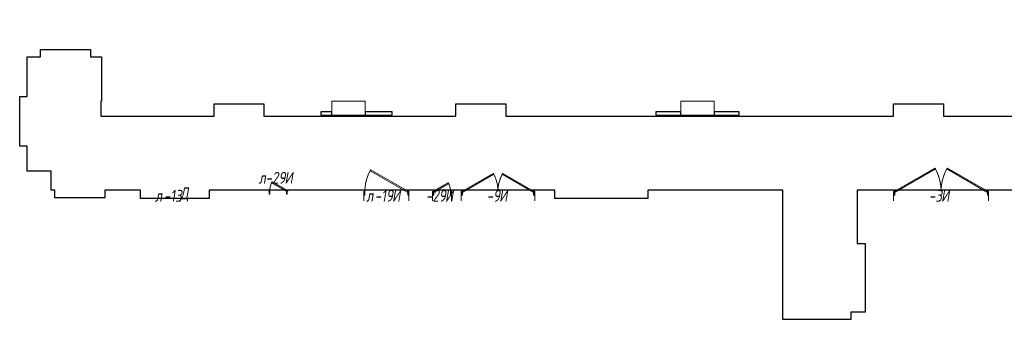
# Model space of a CAD drawing. Header units: millimetres. Extents: x -559767 to 178656, y -69521 to 138453.
# Tile 1 of 256: x -532583 to -511863, y 82482 to 88799. Entities that reach past the tile are written whole.
import ezdxf
from ezdxf import colors
from ezdxf.entities.mleader import LeaderData, LeaderLine
from ezdxf.math import Vec2, Vec3

# ---------------------------------------------------------------- set-up
doc = ezdxf.new("R2010")
doc.units = ezdxf.units.MM
doc.linetypes.add('-D1-02х01', pattern=[3, 2, -1])
doc.linetypes.add('DASHDOT', pattern=[25.4, 12.7, -6.35, 0, -6.35])
doc.layers.get('Defpoints').update_dxf_attribs({"color": 31})
for name, color, linetype, lineweight in [('A-DOOR', 7, 'Continuous', 5), ('A-DOOR-IDEN', 7, 'Continuous', 9), ('dim_razv', 93, 'DASHDOT', 9), ('engineering', 20, 'Continuous', 13), ('wall_new', 152, 'Continuous', 30)]:
    doc.layers.add(name, color=color, linetype=linetype, lineweight=lineweight)
doc.styles.add('fl_iso paper', font='isocpeur.ttf', dxfattribs={"width": 0.8, "oblique": 10})
doc.styles.add('In tre', font='isocpeur.ttf', dxfattribs={"width": 0.8, "oblique": 10})

# ---------------------------------------------------------------- blocks, each defined once
blk = doc.blocks.new('A_MEQ_DoorWall - ОВ-7366747-50_AS_M_L13')
at = {"layer": 'A-DOOR'}
for p, q in [((-350, -100), (-350, 100)), ((600, -100), (600, 100)), ((-340, -20), (-325, -20)), ((-340, -100), (-340, -20)), ((-325, -100), (-340, -100)), ((-325, -20), (-325, -100)), ((-325, -100), (-315, -83)), ((454, -550), (-325, -100)), ((-315, -83), (464, -533)), ((575, -20), (590, -20)), ((575, -100), (575, -20)), ((590, -100), (575, -100)), ((590, -20), (590, -100)), ((464, -533), (454, -550))]:
    blk.add_line(p, q, dxfattribs=at)
blk.add_arc((-330, -100), 5, 180, 0, dxfattribs=at)
at = {"layer": 'A-DOOR', "linetype": '-D1-02х01'}
blk.add_arc((-325, -100), 900, 330, 0, dxfattribs=at)
blk = doc.blocks.new('A_MEQ_DoorWall - ОВ-7357668-50_AS_M_L13')
at = {"layer": 'A-DOOR'}
for p, q in [((253, 275), (-50, 100)), ((-40, 83), (263, 258)), ((263, 258), (253, 275)), ((-75, 100), (-75, -100)), ((-50, 100), (-65, 100)), ((-65, 100), (-65, 20)), ((-65, 20), (-50, 20)), ((-50, 20), (-50, 100)), ((-50, 100), (-40, 83)), ((315, 100), (300, 100)), ((300, 100), (300, 20)), ((300, 20), (315, 20)), ((315, 20), (315, 100)), ((325, 100), (325, -100))]:
    blk.add_line(p, q, dxfattribs=at)
at = {"layer": 'A-DOOR', "linetype": '-D1-02х01'}
blk.add_arc((-50, 100), 350, 360, 30, dxfattribs=at)
at = {"layer": 'A-DOOR'}
blk.add_arc((-55, 100), 5, 0, 180, dxfattribs=at)
blk = doc.blocks.new('A_MEQ_DoorWall - ОВ-7357045-50_AS_M_L13')
at = {"layer": 'A-DOOR'}
for p, q in [((-650, -100), (-650, 100)), ((900, -100), (900, 100)), ((-640, -20), (-625, -20)), ((-640, -100), (-640, -20)), ((-625, -100), (-640, -100)), ((-625, -20), (-625, -100)), ((-625, -100), (-615, -83)), ((25, -475), (-625, -100)), ((-615, -83), (35, -458)), ((865, -83), (215, -458)), ((225, -475), (875, -100)), ((875, -100), (865, -83)), ((875, -20), (890, -20)), ((875, -100), (875, -20)), ((890, -100), (875, -100)), ((890, -20), (890, -100)), ((35, -458), (25, -475)), ((215, -458), (225, -475))]:
    blk.add_line(p, q, dxfattribs=at)
for centre, end in [((-630, -100), 0), ((880, -100), 360)]:
    blk.add_arc(centre, 5, 180, end, dxfattribs=at)
at = {"layer": 'A-DOOR', "linetype": '-D1-02х01'}
for centre, start, end in [((-625, -100), 330, 0), ((875, -100), 180, 210)]:
    blk.add_arc(centre, 750, start, end, dxfattribs=at)
blk = doc.blocks.new('A_MEQ_DoorWall - ОВ-7407793-50_AS_M_L13')
at = {"layer": 'A-DOOR'}
for p, q in [((-6, 587), (-850, 100)), ((-840, 83), (4, 570)), ((4, 570), (-6, 587)), ((246, 570), (256, 587)), ((1090, 83), (246, 570)), ((256, 587), (1100, 100)), ((-875, 100), (-875, -100)), ((-850, 100), (-865, 100)), ((-865, 100), (-865, 20)), ((-865, 20), (-850, 20)), ((-850, 20), (-850, 100)), ((-850, 100), (-840, 83)), ((1100, 100), (1090, 83)), ((1115, 100), (1100, 100)), ((1100, 100), (1100, 20)), ((1100, 20), (1115, 20)), ((1115, 20), (1115, 100)), ((1125, 100), (1125, -100))]:
    blk.add_line(p, q, dxfattribs=at)
at = {"layer": 'A-DOOR', "linetype": '-D1-02х01'}
for centre, start, end in [((-850, 100), 360, 30), ((1100, 100), 150, 180)]:
    blk.add_arc(centre, 975, start, end, dxfattribs=at)
at = {"layer": 'A-DOOR'}
for centre in [(-855, 100), (1105, 100)]:
    blk.add_arc(centre, 5, 0, 180, dxfattribs=at)
blk = doc.blocks.new('A_MEQ_DoorWall - ОВ-7420645-50_AS_M_L13')
at = {"layer": 'A-DOOR'}
for p, q in [((-75, -10), (-75, 10)), ((-65, 70), (-50, 70)), ((-65, -10), (-65, 70)), ((-50, 70), (-50, -10)), ((-50, -10), (-40, 7)), ((-40, 7), (263, -168)), ((300, 70), (315, 70)), ((300, -10), (300, 70)), ((315, 70), (315, -10)), ((325, -10), (325, 10)), ((-50, -10), (-65, -10)), ((253, -185), (-50, -10)), ((263, -168), (253, -185)), ((315, -10), (300, -10))]:
    blk.add_line(p, q, dxfattribs=at)
blk.add_arc((-55, -10), 5, 180, 0, dxfattribs=at)
at = {"layer": 'A-DOOR', "linetype": '-D1-02х01'}
blk.add_arc((-50, -10), 350, 330, 0, dxfattribs=at)

msp = doc.modelspace()

# ---------------------------------------------------------------- linework, layer by layer
at = {"layer": 'Defpoints'}
msp.add_lwpolyline([(-509692.6, 85202.3), (-514962.6, 85202.3), (-514962.6, 84082.3), (-514792.6, 84082.3), (-514792.6, 82632.3), (-515092.6, 82632.3), (-515092.6, 82482.3), (-516522.6, 82482.3), (-516522.6, 85202.3), (-519362.6, 85202.3), (-519362.6, 85030), (-521322.6, 85030.2), (-521322.6, 85202.5), (-528592.6, 85202.3), (-528592.6, 85032.3), (-530042.6, 85032.3), (-530042.6, 85202.3), (-530792.6, 85202.3), (-530792.6, 85042.2), (-531842.6, 85042.3), (-531842.6, 85202.3), (-531922.6, 85202.3), (-531922.6, 85602.3), (-532422.6, 85602.3), (-532422.6, 86132.3), (-532582.6, 86132.3), (-532582.6, 87182.3), (-532422.6, 87182.3), (-532422.6, 88012.3), (-532142.6, 88012.3), (-532142.6, 88172), (-531092.6, 88172.3), (-531092.6, 88012.3), (-530862.6, 88012.3), (-530862.6, 87082.3), (-530872.6, 87082.3), (-530872.6, 86762.3), (-528492.6, 86762.3), (-528492.6, 87022.3), (-527442.6, 87022.3), (-527442.6, 86762.3), (-523402.6, 86762.3), (-523402.6, 87022.3), (-522352.6, 87022.3), (-522352.6, 86762.3), (-514192.6, 86762.3), (-514192.6, 87022.3), (-513142.6, 87022.3), (-513142.6, 86762.3), (-509722.6, 86762.3)], dxfattribs=at)
at = {"layer": 'engineering', "color": 7}
for points in [[(-525312.6, 86782.3), (-526012.6, 86782.3), (-526012.6, 87082.3), (-525312.6, 87082.3)], [(-517967.6, 86782.3), (-518667.6, 86782.3), (-518667.6, 87082.3), (-517967.6, 87082.3)]]:
    msp.add_lwpolyline(points, close=True, dxfattribs=at)
at = {"layer": 'wall_new', "color": 212, "lineweight": 30, "true_color": 0xb800b8}
for points in [[(-526012.6, 86857.3), (-526242.6, 86857.3), (-526242.6, 86782.3), (-526012.6, 86782.3)], [(-524742.6, 86857.3), (-525312.6, 86857.3), (-525312.6, 86782.3), (-524742.6, 86782.3)], [(-518667.6, 86857.3), (-519192.6, 86857.3), (-519192.6, 86782.3), (-518667.6, 86782.3)], [(-517442.6, 86857.3), (-517967.6, 86857.3), (-517967.6, 86782.3), (-517442.6, 86782.3)]]:
    msp.add_lwpolyline(points, close=True, dxfattribs=at)

# ---------------------------------------------------------------- block references
at = {"layer": 'A-DOOR', "color": 8, "true_color": 0x7f7f7f, "rotation": 180}
for name, p in [('A_MEQ_DoorWall - ОВ-7366747-50_AS_M_L13', (-524742.6, 85082.3)), ('A_MEQ_DoorWall - ОВ-7420645-50_AS_M_L13', (-527017.6, 85192.3)), ('A_MEQ_DoorWall - ОВ-7357045-50_AS_M_L13', (-522392.6, 85082.3))]:
    msp.add_blockref(name, p, dxfattribs=at)
at = {"layer": 'A-DOOR', "color": 8, "true_color": 0x7f7f7f}
for name, p in [('A_MEQ_DoorWall - ОВ-7407793-50_AS_M_L13', (-513317.6, 85082.3)), ('A_MEQ_DoorWall - ОВ-7357668-50_AS_M_L13', (-523817.6, 85082.3))]:
    msp.add_blockref(name, p, dxfattribs=at)

# ---------------------------------------------------------------- texts
at = {"layer": 'A-DOOR-IDEN', "lineweight": 5, "char_height": 250, "attachment_point": 9, "style": 'fl_iso paper'}
for s, insert, width in [('л', (-527403.8, 85341.1), 150.316), ('-29', (-526989.3, 85341.1), 372.785), ('И', (-526835.5, 85341.1), 186.392), ('л', (-529586.1, 84961.2), 150.316), ('-13', (-529171.5, 84961.2), 372.785), ('Д', (-529027.7, 84961.2), 174.367), ('л', (-525141.1, 84961.2), 150.316), ('-19', (-524726.6, 84961.2), 372.785), ('И', (-524572.8, 84961.2), 186.392), ('-29', (-523613.5, 84961.2), 372.785), ('И', (-523459.7, 84961.2), 186.392), ('-9', (-522473.1, 84961.2), 228.481), ('И', (-522319.3, 84961.2), 186.392), ('-3', (-513173.1, 84961.2), 228.481), ('И', (-513019.3, 84961.2), 186.392)]:
    msp.add_mtext(s, dxfattribs=dict(at, insert=insert, width=width))

# ---------------------------------------------------------------- leaders
at = {"layer": 'dim_razv', "color": 0, "linetype": 'ByBlock'}
ml = msp.add_multileader_mtext('Standard', dxfattribs=at)
ml.set_content('Окраска запотолочного пространства в белый цвет RAL9016', style='In tre')
ml.set_leader_properties()
ml.build(insert=Vec2(0, 0))
ml.multileader.update_dxf_attribs({"text_left_attachment_type": 6, "text_right_attachment_type": 6, "dogleg_length": 1, "arrow_head_size": 0, "scale": 50})
ctx = ml.context
ctx.base_point, ctx.scale, ctx.char_height, ctx.arrow_head_size, ctx.landing_gap_size, ctx.plane_origin = Vec3(-367167.1, 88601.8), 50, 150, 0, 4.5, Vec3(-369056.2, 84911.2)
ctx.left_attachment, ctx.right_attachment, ctx.text_align_type = 6, 6, 2
notes = []
notes.append((ctx, [(0, (1, 1, 0), (-364171.6, 88601.8), (-1, 0), 50, [(0, [(-363881.3, 86911.8)], 0, [])])]))
ctx.mtext.insert, ctx.mtext.width, ctx.mtext.alignment, ctx.mtext.flow_direction = Vec3(-364226.1, 88781.8), 3148.852, 3, 5
for ctx, leaders in notes:
    for number, flags, end, landing, length, lines in leaders:
        leader = LeaderData()
        leader.index, (leader.has_last_leader_line, leader.has_dogleg_vector, leader.attachment_direction) = number, flags
        leader.last_leader_point, leader.dogleg_vector, leader.dogleg_length = Vec3(end), Vec3(landing), length
        for number, points, colour, breaks in lines:
            line = LeaderLine()
            line.index, line.vertices, line.color, line.breaks = number, Vec3.list(points), colors.encode_raw_color(colour), breaks
            leader.lines.append(line)
        ctx.leaders.append(leader)

doc.saveas('drawing.dxf')
